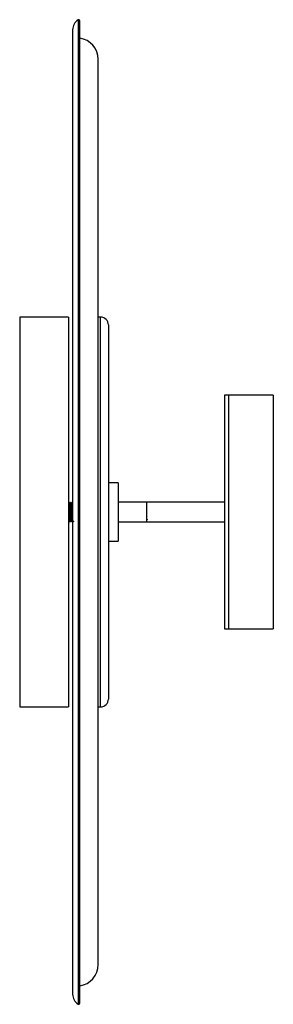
# Paper-space layout '_Izquierda' of a CAD drawing. Header units: inches. Extents: x 38.5 to 43.6, y -10.9 to 9.
import ezdxf

# ---------------------------------------------------------------- set-up
doc = ezdxf.new("R2010")
doc.units = ezdxf.units.IN
doc.header["$MEASUREMENT"] = 0

psp = doc.layouts.new('_Izquierda')

# ---------------------------------------------------------------- linework, layer by layer
at = {"color": 7, "linetype": 'Continuous', "lineweight": 25}
for p, q in [((39.704, 8.951), (39.704, -10.936)), ((39.734, -10.919), (39.734, 8.934)), ((39.592, 8.75), (39.592, -10.735)), ((40.106, -10.138), (40.106, 8.153)), ((39.508, 2.944), (38.523, 2.944)), ((38.523, 2.944), (38.523, -4.93)), ((39.508, 2.944), (39.508, -4.93)), ((40.157, 2.944), (40.106, 2.944)), ((40.157, -4.93), (40.157, 2.944)), ((40.315, 2.787), (40.315, -4.772)), ((43.642, 1.37), (42.657, 1.37)), ((42.657, 1.37), (42.657, -3.355)), ((42.736, 1.37), (42.736, -3.355)), ((43.642, 1.37), (43.642, -3.355)), ((40.512, -0.402), (40.315, -0.402)), ((40.512, -0.402), (40.512, -1.583)), ((39.515, -0.796), (39.508, -0.796)), ((39.531, -0.811), (39.524, -0.811)), ((39.543, -0.796), (39.539, -0.796)), ((39.57, -0.796), (39.567, -0.796)), ((42.657, -0.796), (40.512, -0.796)), ((41.082, -0.796), (41.082, -1.19)), ((41.085, -0.837), (41.082, -0.84)), ((39.508, -1.19), (39.529, -1.19)), ((39.538, -1.175), (39.544, -1.175)), ((39.553, -1.19), (39.556, -1.19)), ((39.581, -1.19), (39.584, -1.19)), ((40.512, -1.19), (42.657, -1.19)), ((41.082, -1.135), (41.083, -1.135)), ((40.315, -1.583), (40.512, -1.583)), ((42.657, -3.355), (43.642, -3.355)), ((38.523, -4.93), (39.508, -4.93)), ((40.106, -4.93), (40.157, -4.93))]:
    psp.add_line(p, q, dxfattribs=at)
for centre, radius, start, end in [((39.714, 8.934), 0.0197, 0, 121.7883), ((39.828, 8.75), 0.236, 121.7883, 180), ((39.673, 8.153), 0.433, 0, 81.9005), ((40.157, 2.787), 0.157, 0, 90), ((40.157, -4.772), 0.157, 270, 0), ((39.673, -10.138), 0.433, 278.0995, 0), ((39.828, -10.735), 0.236, 180, 238.2117), ((39.714, -10.919), 0.0197, 238.2117, 0)]:
    psp.add_arc(centre, radius, start, end, dxfattribs=at)
for points, knots in [([(39.524, -0.811), (39.523, -0.809), (39.52, -0.804), (39.517, -0.799), (39.515, -0.796)], [0, 0, 0, 0, 0.499986, 1, 1, 1, 1]), ([(39.515, -0.8), (39.516, -0.8), (39.517, -0.799), (39.518, -0.834), (39.52, -0.891), (39.521, -0.964), (39.523, -1.042), (39.525, -1.112), (39.526, -1.164), (39.528, -1.191), (39.529, -1.187), (39.529, -1.185)], [0, 0, 0, 0, 0.085283, 0.2036864, 0.3269505, 0.4472164, 0.5670982, 0.6904335, 0.8090005, 0.9308199, 1, 1, 1, 1]), ([(39.524, -0.815), (39.524, -0.815), (39.525, -0.815), (39.527, -0.846), (39.528, -0.898), (39.53, -0.967), (39.532, -1.038), (39.534, -1.103), (39.535, -1.151), (39.536, -1.175), (39.537, -1.172), (39.538, -1.171)], [0, 0, 0, 0, 0.068929, 0.191773, 0.31966, 0.444436, 0.568813, 0.696775, 0.819788, 0.946176, 1, 1, 1, 1]), ([(39.53, -0.814), (39.531, -0.814), (39.532, -0.813), (39.533, -0.846), (39.535, -0.898), (39.537, -0.967), (39.539, -1.038), (39.54, -1.103), (39.542, -1.15), (39.543, -1.174), (39.544, -1.172), (39.544, -1.171)], [0, 0, 0, 0, 0.097678, 0.218249, 0.34377, 0.466237, 0.588314, 0.713907, 0.834644, 0.958694, 1, 1, 1, 1]), ([(39.537, -0.8), (39.536, -0.801), (39.534, -0.805), (39.532, -0.808), (39.531, -0.811)], [0, 0, 0, 0, 0.300586, 1, 1, 1, 1]), ([(39.539, -0.8), (39.54, -0.799), (39.541, -0.798), (39.542, -0.834), (39.544, -0.891), (39.546, -0.964), (39.547, -1.042), (39.549, -1.112), (39.551, -1.163), (39.552, -1.189), (39.553, -1.187), (39.553, -1.186)], [0, 0, 0, 0, 0.0963402, 0.2169307, 0.3424716, 0.464959, 0.5870552, 0.7126687, 0.8334257, 0.9574953, 1, 1, 1, 1]), ([(39.552, -0.811), (39.55, -0.809), (39.547, -0.804), (39.544, -0.799), (39.543, -0.796)], [0, 0, 0, 0, 0.499886, 1, 1, 1, 1]), ([(39.543, -0.8), (39.543, -0.8), (39.544, -0.799), (39.545, -0.834), (39.547, -0.891), (39.549, -0.964), (39.551, -1.042), (39.552, -1.112), (39.554, -1.164), (39.556, -1.191), (39.556, -1.187), (39.557, -1.185)], [0, 0, 0, 0, 0.085281, 0.203682, 0.326944, 0.447207, 0.567087, 0.690419, 0.808984, 0.930801, 1, 1, 1, 1]), ([(39.558, -0.811), (39.557, -0.811), (39.555, -0.811), (39.553, -0.811), (39.551, -0.811)], [0, 0, 0, 0, 0.50525, 1, 1, 1, 1]), ([(39.552, -0.815), (39.552, -0.815), (39.553, -0.815), (39.554, -0.846), (39.556, -0.898), (39.558, -0.967), (39.559, -1.038), (39.561, -1.103), (39.563, -1.151), (39.564, -1.175), (39.565, -1.172), (39.565, -1.171)], [0, 0, 0, 0, 0.068918, 0.191759, 0.319644, 0.444417, 0.568792, 0.696751, 0.819761, 0.946147, 1, 1, 1, 1]), ([(39.564, -0.8), (39.564, -0.801), (39.562, -0.805), (39.56, -0.808), (39.558, -0.811)], [0, 0, 0, 0, 0.300426, 1, 1, 1, 1]), ([(39.558, -0.814), (39.559, -0.814), (39.56, -0.813), (39.561, -0.846), (39.563, -0.898), (39.564, -0.967), (39.566, -1.038), (39.568, -1.103), (39.569, -1.15), (39.571, -1.174), (39.572, -1.172), (39.572, -1.171)], [0, 0, 0, 0, 0.0976653, 0.2182351, 0.3437553, 0.466222, 0.5882974, 0.7138902, 0.8346265, 0.9586753, 1, 1, 1, 1]), ([(39.567, -0.8), (39.567, -0.799), (39.568, -0.798), (39.57, -0.834), (39.571, -0.891), (39.573, -0.964), (39.575, -1.042), (39.577, -1.112), (39.578, -1.163), (39.579, -1.189), (39.58, -1.187), (39.58, -1.186)], [0, 0, 0, 0, 0.096318, 0.216909, 0.34245, 0.464938, 0.587034, 0.712648, 0.833406, 0.957476, 1, 1, 1, 1]), ([(39.57, -0.8), (39.571, -0.8), (39.572, -0.799), (39.573, -0.834), (39.575, -0.891), (39.577, -0.964), (39.578, -1.042), (39.58, -1.112), (39.582, -1.164), (39.583, -1.191), (39.584, -1.187), (39.584, -1.185)], [0, 0, 0, 0, 0.085279, 0.203678, 0.326937, 0.447198, 0.567075, 0.690405, 0.808967, 0.930782, 1, 1, 1, 1]), ([(39.579, -0.811), (39.578, -0.809), (39.575, -0.804), (39.572, -0.799), (39.571, -0.796)], [0, 0, 0, 0, 0.499785, 1, 1, 1, 1]), ([(39.586, -0.811), (39.585, -0.811), (39.582, -0.811), (39.58, -0.811), (39.579, -0.811)], [0, 0, 0, 0, 0.505127, 1, 1, 1, 1]), ([(39.531, -1.187), (39.532, -1.185), (39.534, -1.181), (39.536, -1.177), (39.538, -1.174)], [0, 0, 0, 0, 0.399048, 1, 1, 1, 1]), ([(39.544, -1.174), (39.546, -1.177), (39.549, -1.182), (39.551, -1.187), (39.553, -1.189)], [0, 0, 0, 0, 0.499984, 1, 1, 1, 1]), ([(39.558, -1.187), (39.559, -1.185), (39.562, -1.181), (39.564, -1.177), (39.565, -1.174)], [0, 0, 0, 0, 0.399162, 1, 1, 1, 1]), ([(39.565, -1.175), (39.566, -1.175), (39.569, -1.175), (39.571, -1.175), (39.572, -1.175)], [0, 0, 0, 0, 0.507752, 1, 1, 1, 1]), ([(39.572, -1.174), (39.573, -1.177), (39.576, -1.182), (39.579, -1.187), (39.58, -1.189)], [0, 0, 0, 0, 0.5000892, 1, 1, 1, 1]), ([(39.586, -1.187), (39.587, -1.185), (39.589, -1.181), (39.592, -1.177), (39.593, -1.174)], [0, 0, 0, 0, 0.3992765, 1, 1, 1, 1]), ([(39.593, -1.175), (39.594, -1.175), (39.596, -1.175), (39.598, -1.175), (39.599, -1.175)], [0, 0, 0, 0, 0.507875, 1, 1, 1, 1]), ([(39.599, -1.174), (39.601, -1.177), (39.604, -1.182), (39.607, -1.187), (39.608, -1.189)], [0, 0, 0, 0, 0.5001937, 1, 1, 1, 1]), ([(41.082, -1.135), (41.084, -1.135), (41.086, -1.135), (41.088, -1.135), (41.089, -1.135)], [0, 0, 0, 0, 0.516476, 1, 1, 1, 1]), ([(41.089, -1.135), (41.09, -1.137), (41.093, -1.142), (41.095, -1.146), (41.096, -1.148)], [0, 0, 0, 0, 0.578988, 1, 1, 1, 1])]:
    psp.add_open_spline(points, degree=3, knots=knots, dxfattribs=at)

doc.saveas('drawing.dxf')
